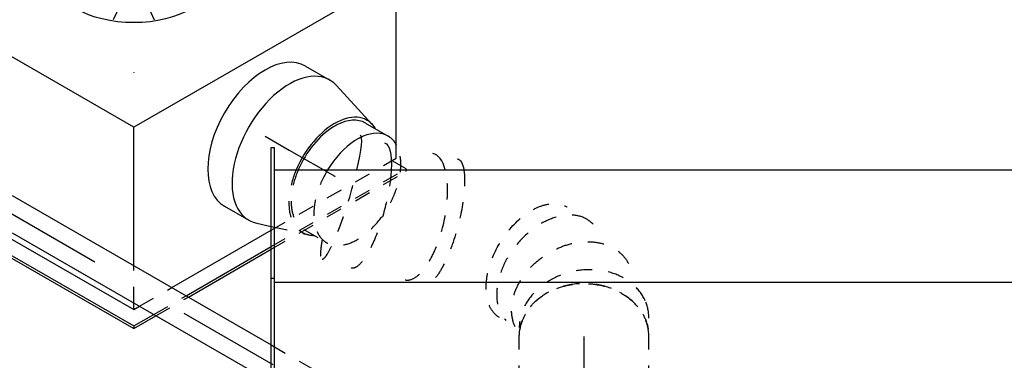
# Model space of a CAD drawing. Extents: x -138812 to 250702, y -18987 to 104055.
# Tile 15 of 193: x 11663 to 13183, y 21350 to 21876. Entities that reach past the tile are written whole.
import ezdxf
from ezdxf.enums import TextEntityAlignment as Align

# ---------------------------------------------------------------- set-up
doc = ezdxf.new("R2010")
doc.units = 0
doc.header["$LTSCALE"] = 50
doc.linetypes.add('CENTER2', pattern=[28.575, 19.05, -3.175, 3.175, -3.175])
doc.linetypes.add('STREEPJES', pattern=[0.1, 0.05, -0.05])
doc.layers.get('0').update_dxf_attribs({"linetype": 'CONTINUOUS'})
for name, color, linetype in [('lMcht aanvoer bestaand_PR', 1, 'CONTINUOUS'), ('lucht aanvoer bestaand', 8, 'CONTINUOUS'), ('WL524---_D', 153, 'CONTINUOUS'), ('WL524---_HARTLIJN', 8, 'CONTINUOUS'), ('WL570---_TOEVOER', 3, 'CONTINUOUS'), ('WL570---_TOEVOER_HL', 8, 'CONTINUOUS'), ('WL570---_TOEVOER_RST', 2, 'CONTINUOUS'), ('WL570---_TOEVOER_RST_HL', 1, 'CONTINUOUS'), ('WM570---_TOEVOER_PR', 1, 'CONTINUOUS'), ('WM570---_TOEVOER_RST_PR', 1, 'CONTINUOUS')]:
    doc.layers.add(name, color=color, linetype=linetype)
doc.styles.add('BURO-018', font='ARIAL.TTF', dxfattribs={"height": 90})

# ---------------------------------------------------------------- blocks, each defined once
blk = doc.blocks.new('*U759')
at = {"color": 0, "ltscale": 10}
for p, q in [((3648.1, 25, -5035.5), (4110, 25, -5035.5)), ((3677, -25, -5035.5), (4138.9, -25, -5035.5))]:
    blk.add_line(p, q, dxfattribs=at)
at = {"color": 8, "linetype": 'STREEPJES', "ltscale": 10}
blk.add_line((4110, 25, -5035.5), (4324, 25, -5035.5), dxfattribs=at)
at = {"layer": 'WL524---_HARTLIJN', "linetype": 'CENTER2'}
blk.add_line((0, 0, -5035.5), (4460.5, 0, -5035.5), dxfattribs=at)
at = {"layer": 'WL524---_D', "color": 1, "style": 'BURO-018'}
blk.add_attdef('POSNR', text='', height=90, dxfattribs=at).set_placement((0, 0), align=Align.MIDDLE)
blk = doc.blocks.new('*U761')
at = {"color": 8, "linetype": 'STREEPJES', "ltscale": 10}
for p, q in [((70.7, 100, -8258.5), (79.4, 100, -8258.5)), ((138.6, 100, -8258.5), (258.8, 100, -8258.5)), ((75.3, 38.5, -8258.5), (75, 39.4, -8258.5)), ((138.6, -100, -8258.5), (258.8, -100, -8258.5))]:
    blk.add_line(p, q, dxfattribs=at)
at = {"color": 0, "ltscale": 10}
for p, q in [((79.4, 100, -8258.5), (138.6, 100, -8258.5)), ((0, -100, -8258.5), (138.6, -100, -8258.5))]:
    blk.add_line(p, q, dxfattribs=at)
at = {"color": 8, "linetype": 'STREEPJES', "ltscale": 10, "extrusion": (1.38725e-32, 9.05604e-17, -1)}
blk.add_ellipse((258.8, 0, -8258.5), major_axis=(0, 100), ratio=0.816497, start_param=0, end_param=3.141593, dxfattribs=at)
at = {"color": 0, "ltscale": 10}
blk.add_ellipse((0, 0, -8258.5), major_axis=(0, 100), ratio=0.816497, start_param=3.141593, end_param=5.108104, dxfattribs=at)
at = {"layer": 'WL570---_TOEVOER_HL', "linetype": 'CENTER2'}
blk.add_line((0, 0, -8258.5), (258.8, 0, -8258.5), dxfattribs=at)
at = {"layer": 'WM570---_TOEVOER_PR', "color": 1, "style": 'BURO-018'}
blk.add_attdef('POSNR', text='', height=90, dxfattribs=at).set_placement((0, 0), align=Align.MIDDLE)
blk = doc.blocks.new('*U762')
at = {"color": 0, "ltscale": 10}
for p, q in [((0, 223.5, -8185.3), (5, 223.5, -8185.3)), ((0, 21.4, -8185.3), (0, 223.5, -8185.3)), ((5, 21.4, -8185.3), (5, 223.5, -8185.3)), ((5, 188.7, -8185.3), (2114.6, 188.7, -8185.3)), ((0, 21.4, -8185.3), (5, 21.4, -8185.3)), ((0, -223.5, -8185.3), (0, 21.4, -8185.3)), ((5, -223.5, -8185.3), (5, 21.4, -8185.3)), ((5, 15.5, -8185.3), (2114.6, 15.5, -8185.3))]:
    blk.add_line(p, q, dxfattribs=at)
at = {"layer": 'lMcht aanvoer bestaand_PR', "color": 1, "style": 'BURO-018'}
blk.add_attdef('POSNR', text='', height=90, dxfattribs=at).set_placement((0, 0), align=Align.MIDDLE)
blk = doc.blocks.new('*U957')
at = {"color": 0, "ltscale": 10}
for p, q in [((-276.4, 331.6, -7371.7), (-383.3, 146.5, -7371.7)), ((191.5, 331.6, -7371.7), (-276.4, 331.6, -7371.7)), ((-42.5, -73.5, -7371.7), (-276.4, 331.6, -7371.7)), ((425.4, -73.5, -7371.7), (191.5, 331.6, -7371.7)), ((-412.2, 96.5, -7371.7), (-417.2, 87.7, -7371.7)), ((-439.8, 79.7, -7371.7), (-438.9, 81.3, -7371.7)), ((-413.6, 81.3, -7371.7), (-438.9, 81.3, -7371.7)), ((-438.9, 81.3, -7371.7), (-437, 78.1, -7371.7)), ((-417.2, 87.7, -7371.7), (-407.1, 70.1, -7371.7)), ((-401.3, 60.1, -7371.7), (-399, 56.2, -7371.7)), ((-149.4, -258.7, -7371.7), (-42.5, -73.5, -7371.7)), ((425.4, -73.5, -7371.7), (-42.5, -73.5, -7371.7)), ((295.2, -299.1, -7371.7), (425.4, -73.5, -7371.7)), ((-291.7, -129.7, -7371.7), (-183.3, -317.5, -7371.7)), ((-304.4, -151.6, -7371.7), (-196, -339.4, -7371.7)), ((-306.4, -155.1, -7371.7), (-198, -342.9, -7371.7)), ((-183.3, -317.5, -7371.7), (-178.2, -308.7, -7371.7)), ((-183.3, -317.5, -7371.7), (-173.2, -317.5, -7371.7)), ((-115.4, -317.5, -7371.7), (61.7, -317.5, -7371.7)), ((-196, -339.4, -7371.7), (-198, -342.9, -7371.7)), ((-198, -342.9, -7371.7), (-158.5, -342.9, -7371.7)), ((-196, -339.4, -7371.7), (-160.5, -339.4, -7371.7)), ((-102.8, -339.4, -7371.7), (49.1, -339.4, -7371.7)), ((-100.7, -342.9, -7371.7), (47, -342.9, -7371.7))]:
    blk.add_line(p, q, dxfattribs=at)
at = {"color": 8, "linetype": 'STREEPJES', "ltscale": 10}
for p, q in [((74.5, 129, -7371.7), (23.5, 217.4, -7371.7)), ((74.5, 129, -7371.7), (-20.7, 205.6, -7371.7)), ((74.5, 129, -7371.7), (81.3, 205.6, -7371.7)), ((74.5, 129, -7371.7), (-39.4, 173.2, -7371.7)), ((74.5, 129, -7371.7), (137.4, 173.2, -7371.7)), ((-383.3, 146.5, -7371.7), (-412.2, 96.5, -7371.7)), ((74.5, 129, -7371.7), (-27.6, 129, -7371.7)), ((74.5, 129, -7371.7), (11.6, 84.9, -7371.7)), ((74.5, 129, -7371.7), (67.7, 52.5, -7371.7)), ((74.5, 129, -7371.7), (125.5, 40.7, -7371.7)), ((74.5, 129, -7371.7), (169.7, 52.5, -7371.7)), ((74.5, 129, -7371.7), (188.4, 84.9, -7371.7)), ((74.5, 129, -7371.7), (176.6, 129, -7371.7)), ((-440.9, 77.8, -7371.7), (-439.8, 79.7, -7371.7)), ((-440.9, 77.8, -7371.7), (-306.4, -155.1, -7371.7)), ((-437, 78.1, -7371.7), (-304.4, -151.6, -7371.7)), ((-407.1, 70.1, -7371.7), (-401.3, 60.1, -7371.7)), ((-399, 56.2, -7371.7), (-291.7, -129.7, -7371.7)), ((-178.2, -308.7, -7371.7), (-149.4, -258.7, -7371.7)), ((284.5, -317.5, -7371.7), (295.2, -299.1, -7371.7)), ((-173.2, -317.5, -7371.7), (-115.4, -317.5, -7371.7)), ((61.7, -317.5, -7371.7), (284.5, -317.5, -7371.7)), ((289.9, -339.4, -7371.7), (277.2, -317.5, -7371.7)), ((-160.5, -339.4, -7371.7), (-102.8, -339.4, -7371.7)), ((-158.5, -342.9, -7371.7), (-100.7, -342.9, -7371.7)), ((47, -342.9, -7371.7), (287.8, -342.9, -7371.7)), ((49.1, -339.4, -7371.7), (289.9, -339.4, -7371.7)), ((287.8, -342.9, -7371.7), (289.9, -339.4, -7371.7))]:
    blk.add_line(p, q, dxfattribs=at)
at = {"color": 0, "ltscale": 10}
blk.add_ellipse((74.5, 129, -7371.7), major_axis=(108.3, -62.5), ratio=0.57735, dxfattribs=at)
at = {"layer": 'WL570---_TOEVOER_RST_HL', "linetype": 'CENTER2'}
blk.add_circle((0, 0, -7371.7), 0.075, dxfattribs=at)
at = {"layer": 'WL570---_TOEVOER_RST', "color": 1, "style": 'BURO-018'}
for tag in ['MC', 'Q']:
    blk.add_attdef(tag, text='', height=90, dxfattribs=at).set_placement((0, 0), align=Align.MIDDLE)
at = {"layer": 'WM570---_TOEVOER_RST_PR', "color": 1, "style": 'BURO-018'}
blk.add_attdef('POSNR', text='', height=90, dxfattribs=at).set_placement((0, 0), align=Align.MIDDLE)
blk = doc.blocks.new('*U1014')
at = {"color": 0, "ltscale": 10}
for p, q in [((-43.3, 125, -7580.7), (0, 125, -7580.7)), ((12.9, 123, -7580.7), (91.2, 98.4, -7580.7)), ((80.9, 95, -7580.7), (121.3, 95, -7580.7)), ((12.9, -123, -7580.7), (34.9, -116.1, -7580.7)), ((-43.3, -125, -7580.7), (0, -125, -7580.7))]:
    blk.add_line(p, q, dxfattribs=at)
at = {"color": 8, "linetype": 'STREEPJES', "ltscale": 10}
for p, q in [((34.9, -116.1, -7580.7), (91.2, -98.4, -7580.7)), ((80.9, -95, -7580.7), (121.3, -95, -7580.7))]:
    blk.add_line(p, q, dxfattribs=at)
at = {"color": 0, "ltscale": 10}
for centre, major_axis, start_param, end_param in [((-43.3, 0, -7580.7), (0, -125), 3.141593, 6.283185), ((0, 0, -7580.7), (0, -125), 2.962251, 6.462527), ((0, 0, -7580.7), (0, -125), 2.962251, 6.462527), ((0, 0, -7580.7), (0, -125), 2.962251, 6.462527), ((80.9, 0, -7580.7), (0, -100), 2.824032, 4.926552), ((80.9, 0, -7580.7), (0, -100), 2.824032, 4.926552), ((80.9, 0, -7580.7), (0, -95), 3.141593, 3.874881), ((80.9, 0, -7580.7), (0, -95), 3.141593, 3.874881), ((121.3, 0, -7580.7), (0, -95), 3.141593, 3.79201), ((121.3, 0, -7580.7), (0, -95), 3.141593, 3.79201), ((121.3, 0, -7580.7), (0, -95), 2.790162, 3.138451), ((121.3, 0, -7580.7), (0, -95), 2.790162, 3.138451), ((80.9, 0, -7580.7), (0, -95), 3.952972, 4.920866), ((80.9, 0, -7580.7), (0, -95), 3.952972, 4.920866), ((121.3, 0, -7580.7), (0, -95), 3.989966, 4.680778), ((121.3, 0, -7580.7), (0, -95), 3.989966, 4.680778)]:
    blk.add_ellipse(centre, major_axis=major_axis, ratio=0.57735, start_param=start_param, end_param=end_param, dxfattribs=at)
at = {"color": 8, "linetype": 'STREEPJES', "ltscale": 10}
for centre, major_axis, start_param, end_param in [((121.3, 0, -7580.7), (0, -95), 4.680778, 9.073347), ((121.3, 0, -7580.7), (0, -95), 4.680778, 9.073347), ((80.9, 0, -7580.7), (0, -95), 3.874881, 3.952972), ((80.9, 0, -7580.7), (0, -95), 3.874881, 3.952972), ((121.3, 0, -7580.7), (0, -95), 3.79201, 3.989966), ((121.3, 0, -7580.7), (0, -95), 3.79201, 3.989966), ((80.9, 0, -7580.7), (0, -100), 4.926552, 6.600746), ((80.9, 0, -7580.7), (0, -100), 4.926552, 6.600746), ((80.9, 0, -7580.7), (0, -95), 4.920866, 6.283185), ((80.9, 0, -7580.7), (0, -95), 4.920866, 6.283185)]:
    blk.add_ellipse(centre, major_axis=major_axis, ratio=0.57735, start_param=start_param, end_param=end_param, dxfattribs=at)
at = {"layer": 'WL570---_TOEVOER_RST_HL', "linetype": 'CENTER2'}
for p, q in [((-43.3, 0, -7580.7), (0, 0, -7580.7)), ((0, 0, -7580.7), (80.9, 0, -7580.7))]:
    blk.add_line(p, q, dxfattribs=at)
blk.add_circle((80.9, 0, -7580.7), 0.075, dxfattribs=at)
at = {"layer": 'WM570---_TOEVOER_RST_PR', "color": 1, "style": 'BURO-018'}
blk.add_attdef('POSNR', text='', height=90, dxfattribs=at).set_placement((0, 0), align=Align.MIDDLE)
blk = doc.blocks.new('*U1015')
at = {"color": 8, "linetype": 'STREEPJES', "ltscale": 10}
for centre, major_axis, ratio, start_param, end_param in [((215.1, 375.1, -7892.5), (95.6, -29.4), 0.125509, 3.141593, 5.206256), ((215.1, 375.1, -7892.5), (95.6, -29.4), 0.125509, 2.37319, 3.141593), ((185, 254.8, -7892.5), (97.7, -21.5), 0.393086, 3.141593, 5.625899), ((99, 53.4, -7892.5), (78.1, -63.2), 0.659634, 0.085564, 3.056028), ((0, 0, -7892.5), (0, 100), 0.816497, 3.141593, 6.283185), ((21.1, 0, -7892.5), (20.9, -98.6), 0.804051, 0.169053, 2.972539), ((99, 53.4, -7892.5), (78.1, -63.2), 0.659634, 6.197621, 6.36875), ((21.1, 0, -7892.5), (20.9, -98.6), 0.804051, 6.114132, 6.452239)]:
    blk.add_ellipse(centre, major_axis=major_axis, ratio=ratio, start_param=start_param, end_param=end_param, dxfattribs=at)
at = {"color": 8, "linetype": 'STREEPJES', "ltscale": 10, "extrusion": (1.2326e-32, 9.05604e-17, -1)}
for centre, major_axis, ratio, start_param, end_param in [((202.4, 333.7, -7892.5), (-96.8, 25.5), 0.264378, 4.042902, 6.293936), ((114.4, 78.4, -7892.5), (-85.2, 52.4), 0.595313, 0, 3.141593)]:
    blk.add_ellipse(centre, major_axis=major_axis, ratio=ratio, start_param=start_param, end_param=end_param, dxfattribs=at)
at = {"color": 0, "ltscale": 10}
for centre, major_axis, ratio, start_param in [((215.1, 375.1, -7892.5), (95.6, -29.4), 0.125509, 5.206256), ((185, 254.8, -7892.5), (97.7, -21.5), 0.393086, 5.625899)]:
    blk.add_ellipse(centre, major_axis=major_axis, ratio=ratio, start_param=start_param, end_param=6.283185, dxfattribs=at)
at = {"color": 0, "ltscale": 10, "extrusion": (1.2326e-32, 9.05604e-17, -1)}
blk.add_ellipse((202.4, 333.7, -7892.5), major_axis=(-96.8, 25.5), ratio=0.264378, start_param=3.152344, end_param=4.042902, dxfattribs=at)
at = {"color": 8, "linetype": 'STREEPJES', "ltscale": 10, "extrusion": (-8.93631e-32, 9.05604e-17, -1)}
blk.add_ellipse((177.5, 220.7, -7892.5), major_axis=(96.8, -25.3), ratio=0.268797, start_param=0.537663, end_param=3.13101, dxfattribs=at)
at = {"color": 0, "ltscale": 10, "extrusion": (-8.93631e-32, 9.05604e-17, -1)}
blk.add_ellipse((177.5, 220.7, -7892.5), major_axis=(96.8, -25.3), ratio=0.268797, start_param=6.272602, end_param=6.820849, dxfattribs=at)
at = {"color": 8, "linetype": 'STREEPJES', "ltscale": 10, "extrusion": (8.01187e-32, 9.05604e-17, -1)}
blk.add_ellipse((62, 18.2, -7892.5), major_axis=(-55.9, 83.6), ratio=0.755693, start_param=0.129923, end_param=3.271516, dxfattribs=at)
at = {"layer": 'WM570---_TOEVOER_PR', "color": 1, "style": 'BURO-018'}
blk.add_attdef('POSNR', text='', height=90, dxfattribs=at).set_placement((0, 0), align=Align.MIDDLE)

msp = doc.modelspace()

# ---------------------------------------------------------------- block references
at = {"layer": 'lucht aanvoer bestaand'}
msp.add_blockref('*U762', (12051.44378, 21455.49812, 8185.29441), dxfattribs=at)
at = {"layer": 'WL524---_D', "rotation": 329.9999999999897}
msp.add_blockref('*U759', (8479.56744, 23407.16113, 5035.51468), dxfattribs=at)
at = {"layer": 'WL570---_TOEVOER', "rotation": 90}
for name, p in [('*U1015', (12534.43128, 21386.99367, 7892.4629)), ('*U761', (12534.43128, 21128.18792, 8258.4695))]:
    msp.add_blockref(name, p, dxfattribs=at)
at = {"layer": 'WL570---_TOEVOER_RST'}
ref = msp.add_blockref('*U957', (11839.2425, 21795.04684, 7371.68022), dxfattribs=dict(at, rotation=30.00000000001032))
ref.add_attrib('Q', '290', dxfattribs={"color": 1, "height": 90, "style": 'BURO-018'}).set_placement((11055.66996, 21855.5243), align=Align.MIDDLE)
ref.add_attrib('MC', 'W', dxfattribs={"color": 1, "height": 90, "style": 'BURO-018'}).set_placement((11395.08121, 22443.40184), align=Align.MIDDLE)
at = {"layer": 'WL570---_TOEVOER_RST', "rotation": 329.9999999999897}
msp.add_blockref('*U1014', (12079.30525, 21674.81772, 7580.68102), dxfattribs=at)

doc.saveas('drawing.dxf')
